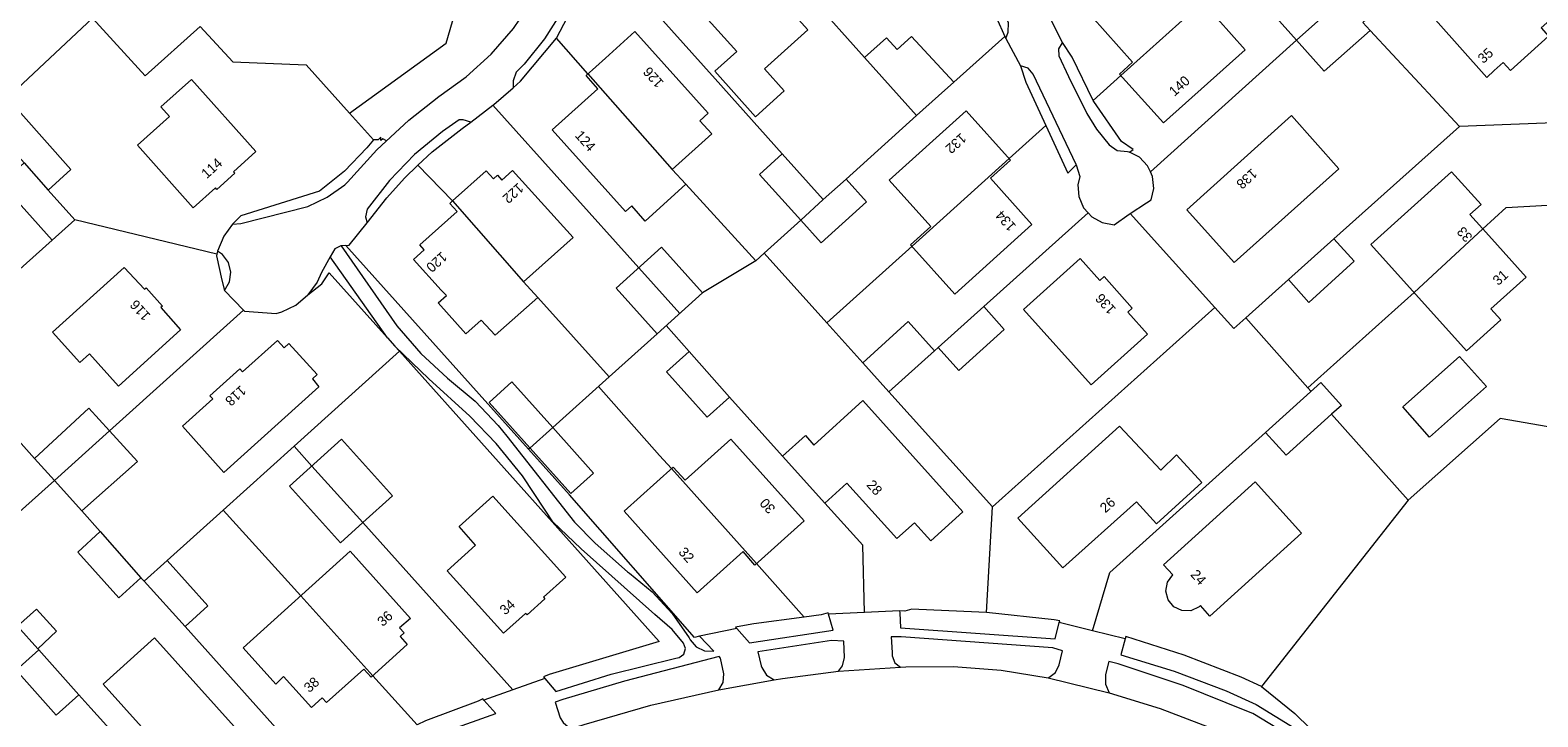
# Model space of a CAD drawing. Header units: metres. Extents: x 83575 to 86200, y 450600 to 453750.
# Tile 40 of 94: x 84867 to 85020, y 451527 to 451597. Entities that reach past the tile are written whole.
import ezdxf
from ezdxf.enums import TextEntityAlignment as Align

# ---------------------------------------------------------------- set-up
doc = ezdxf.new("R2010")
doc.units = ezdxf.units.M
for name, color, linetype, lineweight in [('gw-bs-grondwerklijn', 253, 'Continuous', 18), ('kd-bs-kadastralegrens', 253, 'Continuous', 18), ('og-bs-bebouwing', 253, 'Continuous', 18), ('og-bs-huisnummer', 253, 'Continuous', 18), ('vh-bs-randverharding', 253, 'Continuous', 18)]:
    doc.layers.add(name, color=color, linetype=linetype, lineweight=lineweight)
doc.styles.add('Styledgn001', font='dgn001.shx')

msp = doc.modelspace()

# ---------------------------------------------------------------- linework, layer by layer
at = {"layer": 'gw-bs-grondwerklijn'}
for p, q in [((84965.12, 451597.85), (84965.97, 451595.94)), ((84965.97, 451595.94), (84966.06, 451595.75)), ((84886.31, 451574.24), (84886.24, 451573.96)), ((84917.78, 451554.22), (84899.29, 451574.82)), ((84904.26, 451564.64), (84904.72, 451564.13)), ((85006.77, 451549.07), (84991.93, 451530.24))]:
    msp.add_line(p, q, dxfattribs=at)
for points in [[(84899.67, 451588.21), (84909.43, 451595.29), (84910.54, 451599.1), (84909.54, 451602.65), (84905.85, 451605.78), (84903.9, 451609.48), (84905.49, 451613.43), (84905.52, 451616.76), (84903.38, 451619.04), (84886.36, 451627.43), (84885.26, 451627.44), (84884.4, 451626.78), (84882.73, 451619.83), (84881.76, 451618.56), (84879.85, 451618.03), (84873.52, 451618.51), (84871, 451618.63), (84869.66, 451617.55), (84859.97, 451611.07), (84856.94, 451609.27), (84854.74, 451607.03), (84851.04, 451600.66)], [(84920.6, 451595.77), (84923.17, 451600.72), (84923.61, 451602)], [(84862.8, 451587.67), (84873.67, 451597.81), (84879, 451591.97), (84884.55, 451596.96), (84887.85, 451593.38), (84895.26, 451593.09), (84899.67, 451588.21)], [(84916.22, 451590.77), (84916.95, 451591.45), (84920.6, 451595.77)], [(84974.9, 451589.49), (84972.76, 451593.85), (84971.81, 451595.34)], [(84967.56, 451592.99), (84968.1, 451591.35), (84970.12, 451586.97)], [(84978.58, 451584.26), (84978.96, 451584.54), (84977.77, 451585.33), (84974.96, 451589.37), (84974.9, 451589.49)], [(84899.67, 451588.21), (84902.1, 451585.52), (84901.43, 451584.71), (84899.15, 451582.35), (84896.61, 451580.3)], [(84906.59, 451582.94), (84908.01, 451584.29), (84911.06, 451586.64), (84911.92, 451587.28)], [(84970.12, 451586.97), (84972.34, 451582.13), (84973.19, 451582.97)], [(84903.39, 451585.4), (84903.02, 451585.6), (84902.84, 451585.43), (84902.84, 451585.77), (84902.55, 451585.49), (84902.1, 451585.52)], [(84901.45, 451577.11), (84903.45, 451579.64), (84905.21, 451581.63), (84906.59, 451582.94)], [(84896.61, 451580.3), (84888.68, 451577.83), (84887.83, 451576.99)], [(84886.24, 451573.96), (84886.2, 451573.78), (84886.76, 451571.33), (84887.01, 451570.26)], [(84895.46, 451569.82), (84896.85, 451570.93), (84897.61, 451572.06), (84903.51, 451565.47)], [(84904.72, 451564.13), (84922.46, 451544.32), (84930.99, 451534.79)], [(85028.92, 451558.7), (85025.59, 451555.69), (85016.09, 451557.31), (85006.77, 451549.07)], [(84935.07, 451535.32), (84934.57, 451535.18), (84921.93, 451549.6), (84917.78, 451554.22)], [(84945.67, 451537.25), (84940.57, 451536.56), (84939.26, 451536.34), (84938.72, 451536.23), (84938.84, 451536.09)], [(84948.11, 451537.55), (84948.08, 451537.66), (84947.38, 451537.48), (84945.67, 451537.25)], [(84964.12, 451537.7), (84957.25, 451538.02), (84956.54, 451538.03), (84955.86, 451537.84), (84955.31, 451537.87)], [(84971.46, 451536.68), (84971.51, 451536.87), (84970.96, 451536.98), (84964.12, 451537.7)], [(84930.99, 451534.79), (84919.85, 451531.44), (84919.28, 451531.21), (84919.42, 451531.04)], [(84991.93, 451530.24), (84989.87, 451531.16), (84984.1, 451533.4), (84978.2, 451535.27), (84978.14, 451535.05)], [(84991.93, 451530.24), (84995.31, 451527.48), (84998.43, 451524.41), (84999.52, 451523.2)], [(84913.24, 451528.85), (84913.14, 451528.97), (84912.69, 451528.73), (84907.34, 451526.74), (84906.49, 451526.35)]]:
    msp.add_lwpolyline(points, dxfattribs=at)
at = {"layer": 'kd-bs-kadastralegrens'}
for p, q in [((84936.47, 451611.03), (84951.75, 451593.83)), ((84923.77, 451592.17), (84920.6, 451595.77)), ((84965.97, 451595.94), (84960.8, 451591.32)), ((84980.69, 451582.27), (84995.48, 451595.58)), ((84977.7, 451592), (84974.9, 451589.49)), ((84928.92, 451572.56), (84914.15, 451589)), ((84957.03, 451587.95), (84949.9, 451581.54)), ((85025.64, 451587.4), (85011.95, 451586.85)), ((84970.12, 451586.97), (84966.4, 451583.61)), ((84910.09, 451579.33), (84906.59, 451582.94)), ((84886.24, 451573.96), (84871.87, 451577.41)), ((84963.84, 451568.64), (84974.39, 451578.13)), ((84978.65, 451578.07), (84987.22, 451568.54)), ((84860.05, 451566.84), (84869.57, 451575.35)), ((84940.78, 451573.27), (84935.39, 451570.03)), ((84994.66, 451571.37), (84990.34, 451567.49)), ((84888.94, 451568.28), (84875.38, 451556.09)), ((84934.02, 451564.1), (84931.7, 451566.72)), ((84947.96, 451567), (84951.59, 451562.96)), ((84867.79, 451553.29), (84857.6, 451564.64)), ((84958.85, 451564.16), (84959.22, 451564.49)), ((84925.94, 451561.54), (84920.22, 451556.41)), ((84943.48, 451553.52), (84938.12, 451559.47)), ((84999.02, 451557.75), (85006.77, 451549.07)), ((84917.92, 451554.34), (84917.78, 451554.22)), ((84874.45, 451545.89), (84872.57, 451547.98)), ((84894.72, 451539.38), (84886.89, 451548.06)), ((84964.12, 451537.7), (84964.72, 451548.38)), ((84916.2, 451529.9), (84901.02, 451546.81)), ((84940.84, 451542.65), (84945.67, 451537.25)), ((84878.88, 451540.86), (84878.56, 451541.21)), ((84883.05, 451536.29), (84896.55, 451521.21)), ((84868.23, 451533.92), (84868.12, 451534.04)), ((84906.49, 451526.35), (84902.01, 451531.3))]:
    msp.add_line(p, q, dxfattribs=at)
for points in [[(84943.45, 451584.08), (84936.66, 451591.68), (84931.06, 451597.91), (84924.72, 451604.97)], [(85002.92, 451596.57), (85011.95, 451586.85), (84999.25, 451575.5)], [(84941.63, 451574.04), (84940.78, 451573.27), (84933.69, 451581.02)], [(85014.32, 451576.51), (85016.67, 451578.67), (85025.04, 451579.14)], [(84956.57, 451574.75), (84947.96, 451567), (84941.63, 451574.04), (84945.31, 451577.39)], [(84930.78, 451565.89), (84925.94, 451561.54), (84918.7, 451569.55)], [(84996.96, 451560.06), (84996.62, 451560.43), (85007.36, 451570.08)], [(84987.22, 451568.54), (84964.72, 451548.38), (84954.24, 451560.01)], [(84987.22, 451568.54), (84989.14, 451566.41), (84990.34, 451567.49), (84996.62, 451560.43)], [(84895.85, 451552.52), (84894.05, 451554.52), (84904.72, 451564.13)], [(84924.85, 451560.57), (84931.04, 451553.59), (84932.23, 451552.26)], [(84974.82, 451535.86), (84976.57, 451541.76), (84992.35, 451555.92)], [(84894.05, 451554.52), (84886.89, 451548.06), (84881.23, 451542.98)], [(84866.08, 451536.33), (84860.43, 451542.68), (84869.82, 451551.04)], [(84951.76, 451537.71), (84951.59, 451544.5), (84947.75, 451548.78)], [(84885.91, 451514.31), (84873.49, 451528.04), (84872.29, 451529.39)]]:
    msp.add_lwpolyline(points, dxfattribs=at)
at = {"layer": 'og-bs-bebouwing'}
for p, q in [((84977.7, 451592), (84987.31, 451600.63)), ((84995.48, 451595.58), (85000.08, 451599.72)), ((84923.77, 451592.17), (84932.32, 451582.51)), ((84866.73, 451583.19), (84869.18, 451580.42)), ((84956.57, 451574.75), (84966.4, 451583.61)), ((84910.09, 451579.33), (84917.28, 451571.13)), ((84945.31, 451577.39), (84947.59, 451579.47)), ((85007.36, 451570.08), (85014.32, 451576.51)), ((84928.93, 451572.56), (84933.07, 451567.95)), ((84869.82, 451551.04), (84875.38, 451556.09)), ((84917.92, 451554.34), (84920.22, 451556.41)), ((84895.85, 451552.52), (84901, 451546.8)), ((84932.24, 451552.27), (84940.84, 451542.65)), ((84894.72, 451539.38), (84902.01, 451531.3))]:
    msp.add_line(p, q, dxfattribs=at)
for points in [[(84932.14, 451601.89), (84937.21, 451606.43), (84946.03, 451596.62), (84941.66, 451592.7), (84943.64, 451590.46), (84940.73, 451587.84), (84936.62, 451592.45), (84938.85, 451594.45), (84932.14, 451601.89)], [(84987.31, 451600.63), (84987.46, 451600.46), (84986.12, 451599.26), (84990.29, 451594.62), (84982, 451587.22), (84977.56, 451592.16), (84978.88, 451593.37), (84974.73, 451598.01), (84982.98, 451605.42), (84987.31, 451600.63)], [(85009.53, 451597.64), (85012.3, 451600.14), (85011.56, 451600.95), (85015.44, 451604.45), (85021.38, 451597.85), (85020.24, 451596.82), (85020.98, 451595.99), (85017.13, 451592.52), (85016.39, 451593.33), (85015.47, 451592.5), (85014.74, 451591.82), (85009.53, 451597.64)], [(85004.5, 451599.45), (85002.18, 451597.37), (85002.92, 451596.57), (84998.28, 451592.45), (84995.48, 451595.58), (84993.44, 451597.85), (85000.35, 451604.06), (85004.5, 451599.45)], [(84935.12, 451587.44), (84936.32, 451586.1), (84932.32, 451582.51), (84933.69, 451581.02), (84929.59, 451577.29), (84928.21, 451578.83), (84927.57, 451578.25), (84920.16, 451586.5), (84924.8, 451590.67), (84923.59, 451592.01), (84925.55, 451593.76), (84928.54, 451596.47), (84935.96, 451588.2), (84935.12, 451587.44)], [(84956.53, 451595.96), (84960.8, 451591.32), (84959.26, 451589.96), (84957.03, 451587.95), (84951.75, 451593.83), (84953.98, 451595.83), (84955.06, 451594.64), (84956.53, 451595.96)], [(84890.17, 451584.32), (84887.93, 451582.28), (84888.07, 451582.12), (84886.25, 451580.49), (84886.11, 451580.66), (84883.84, 451578.63), (84878.21, 451584.97), (84881.45, 451587.88), (84880.58, 451588.85), (84883.66, 451591.62), (84890.17, 451584.32)], [(84866.4, 451588.21), (84871.47, 451582.51), (84869.18, 451580.42), (84871.87, 451577.41), (84869.57, 451575.35), (84864.46, 451581.1), (84866.73, 451583.19), (84864.08, 451586.14), (84866.4, 451588.21)], [(84954.25, 451581.43), (84962.05, 451588.43), (84966.54, 451583.46), (84964.5, 451581.62), (84968.69, 451576.94), (84960.92, 451569.91), (84956.43, 451574.9), (84958.48, 451576.74), (84954.25, 451581.43)], [(84999.74, 451582.57), (84989.18, 451573.09), (84984.36, 451578.44), (84994.98, 451587.97), (84999.74, 451582.57)], [(84943.45, 451584.08), (84947.59, 451579.47), (84949.9, 451581.54), (84951.98, 451579.24), (84947.38, 451575.09), (84945.31, 451577.39), (84941.15, 451582.01), (84943.45, 451584.08)], [(84922.29, 451575.64), (84917.28, 451571.13), (84918.7, 451569.55), (84914.39, 451565.75), (84912.99, 451567.27), (84911.44, 451565.89), (84908.63, 451569.01), (84909.47, 451569.77), (84908.94, 451570.3), (84906.14, 451573.41), (84907.23, 451574.39), (84906.79, 451574.88), (84910.54, 451578.27), (84909.81, 451579.08), (84910.09, 451579.33), (84913.49, 451582.37), (84914.22, 451581.56), (84914.63, 451581.92), (84915.08, 451581.43), (84916.16, 451582.41), (84922.29, 451575.64)], [(85014.92, 451575.84), (85018.71, 451571.63), (85015.14, 451568.42), (85016.15, 451567.3), (85012.66, 451564.18), (85003, 451574.93), (85011.15, 451582.27), (85014.14, 451578.95), (85013.02, 451577.95), (85014.92, 451575.84)], [(84999.25, 451575.5), (85001.3, 451573.23), (84996.73, 451569.07), (84994.66, 451571.37), (84999.25, 451575.5)], [(84931.24, 451574.65), (84935.39, 451570.03), (84930.78, 451565.89), (84926.63, 451570.5), (84931.24, 451574.65)], [(84879.09, 451570.53), (84880.73, 451568.69), (84880.57, 451568.55), (84882.57, 451566.29), (84876.28, 451560.61), (84873.36, 451563.85), (84872.39, 451562.99), (84869.62, 451566.06), (84876.87, 451572.59), (84878.92, 451570.39), (84879.09, 451570.53)], [(84973.57, 451573.49), (84975.56, 451571.29), (84976, 451571.67), (84978.86, 451568.47), (84978.42, 451568.08), (84980.39, 451565.86), (84974.7, 451560.73), (84967.86, 451568.35), (84973.57, 451573.49)], [(84963.84, 451568.64), (84965.91, 451566.33), (84961.3, 451562.18), (84959.22, 451564.49), (84963.84, 451568.64)], [(84958.85, 451564.16), (84954.24, 451560.01), (84951.59, 451562.96), (84956.18, 451567.12), (84958.85, 451564.16)], [(84892.38, 451565.2), (84893.04, 451564.46), (84893.53, 451564.9), (84896.39, 451561.79), (84895.91, 451561.34), (84896.56, 451560.54), (84886.94, 451551.87), (84882.76, 451556.54), (84885.83, 451559.3), (84885.54, 451559.62), (84888.57, 451562.35), (84888.85, 451562.03), (84892.38, 451565.2)], [(84938.12, 451559.47), (84935.85, 451557.45), (84931.72, 451562.03), (84934.02, 451564.1), (84938.12, 451559.47)], [(85014.68, 451560.56), (85008.94, 451555.45), (85006.23, 451558.49), (85011.97, 451563.61), (85014.68, 451560.56)], [(84924.34, 451551.81), (84922.06, 451549.74), (84913.78, 451558.95), (84916.09, 451561.02), (84920.22, 451556.41), (84924.34, 451551.81)], [(84999.02, 451557.75), (84994.42, 451553.62), (84992.35, 451555.92), (84997.94, 451560.95), (85000.01, 451558.64), (84999.02, 451557.75)], [(84951.58, 451559.14), (84961.71, 451547.9), (84958.46, 451544.96), (84956.81, 451546.78), (84955.02, 451545.19), (84949.98, 451550.79), (84947.75, 451548.78), (84943.48, 451553.52), (84945.8, 451555.6), (84946.65, 451554.64), (84951.58, 451559.14)], [(84875.38, 451556.09), (84878.21, 451552.99), (84872.57, 451547.98), (84869.82, 451551.04), (84867.79, 451553.29), (84873.3, 451558.36), (84875.38, 451556.09)], [(84985.89, 451550.84), (84981.3, 451546.67), (84979.29, 451548.9), (84971.83, 451542.21), (84967.28, 451547.25), (84977.57, 451556.54), (84981.76, 451552.11), (84983.34, 451553.65), (84985.89, 451550.84)], [(84898.86, 451555.23), (84904.02, 451549.51), (84901, 451546.8), (84898.74, 451544.76), (84893.59, 451550.48), (84898.86, 451555.23)], [(84938.23, 451555.23), (84945.65, 451546.98), (84940.68, 451542.51), (84939.49, 451543.88), (84934.85, 451539.71), (84927.44, 451547.95), (84932.42, 451552.42), (84933.62, 451551.09), (84938.23, 451555.23)], [(84982.96, 451541.5), (84982.02, 451542.54), (84991.29, 451550.92), (84995.98, 451545.73), (84986.71, 451537.35), (84985.77, 451538.4), (84985.61, 451538.27), (84984.78, 451537.89), (84983.87, 451537.9), (84983.05, 451538.29), (84982.48, 451538.99), (84982.26, 451539.88), (84982.43, 451540.77), (84982.96, 451541.5)], [(84910.74, 451546.39), (84914.17, 451549.48), (84921.54, 451541.28), (84919.28, 451539.26), (84919.43, 451539.1), (84917.62, 451537.46), (84917.48, 451537.62), (84915.23, 451535.61), (84909.54, 451541.93), (84912.42, 451544.52), (84910.74, 451546.39)], [(84874.45, 451545.89), (84878.56, 451541.21), (84876.32, 451539.18), (84872.18, 451543.82), (84874.45, 451545.89)], [(84905.18, 451535.64), (84904.78, 451535.27), (84905.5, 451534.46), (84901.86, 451531.16), (84901.12, 451531.97), (84897.34, 451528.6), (84896.89, 451529.09), (84895.83, 451528.1), (84892.99, 451531.22), (84892.2, 451530.47), (84888.9, 451534.13), (84899.73, 451543.9), (84905.82, 451537.11), (84904.73, 451536.14), (84905.18, 451535.64)], [(84881.23, 451542.98), (84885.34, 451538.37), (84883.05, 451536.29), (84878.88, 451540.86), (84881.23, 451542.98)], [(84867.98, 451538.05), (84870.02, 451535.82), (84868.12, 451534.04), (84866.08, 451536.33), (84867.98, 451538.05)], [(84874.73, 451530.46), (84879.94, 451535.14), (84888.3, 451525.84), (84887.25, 451524.91), (84887.36, 451524.78), (84887.74, 451523.95), (84887.73, 451523.04), (84887.34, 451522.21), (84886.64, 451521.63), (84885.76, 451521.4), (84884.86, 451521.56), (84884.11, 451522.09), (84883.09, 451521.16), (84874.73, 451530.46)], [(84868.23, 451533.92), (84872.29, 451529.39), (84870, 451527.32), (84865.93, 451531.86), (84868.23, 451533.92)]]:
    msp.add_lwpolyline(points, dxfattribs=at)
at = {"layer": 'vh-bs-randverharding'}
for p, q in [((84971.81, 451595.34), (84970.49, 451597.93)), ((84966.06, 451595.75), (84967.56, 451592.99)), ((84911.92, 451587.28), (84914.15, 451589)), ((84903.51, 451565.47), (84897.71, 451573.66)), ((84899.29, 451574.82), (84898.82, 451574.79)), ((84887.01, 451570.26), (84888.94, 451568.28)), ((84903.51, 451565.47), (84904.26, 451564.64)), ((84920.23, 451546.87), (84919.47, 451548.05)), ((84951.76, 451537.71), (84948.11, 451537.55)), ((84955.31, 451537.87), (84951.76, 451537.71)), ((84938.84, 451536.09), (84935.07, 451535.32)), ((84974.82, 451535.86), (84971.46, 451536.68)), ((84978.14, 451535.05), (84974.82, 451535.86)), ((84919.42, 451531.04), (84916.2, 451529.9)), ((84949.15, 451531.78), (84955.4, 451532.17)), ((84970.36, 451531.1), (84976.53, 451529.58)), ((84916.2, 451529.9), (84913.24, 451528.85)), ((84937.03, 451529.87), (84942.63, 451530.89)), ((84914.48, 451527.48), (84913.24, 451528.85))]:
    msp.add_line(p, q, dxfattribs=at)
for points in [[(84966.06, 451595.75), (84966.31, 451596.39), (84966.32, 451597.34), (84965.95, 451598.22), (84958, 451615.67), (84957.26, 451616.92), (84957.06, 451617.13)], [(84887.83, 451576.99), (84888.68, 451577.06), (84895.43, 451578.78), (84897.4, 451579.7), (84899.18, 451580.96), (84899.47, 451581.22), (84902.42, 451584.5), (84905.66, 451587.51), (84908.69, 451589.88), (84911.48, 451591.87), (84914.01, 451594.17), (84916.26, 451596.75), (84918.18, 451599.58), (84918.64, 451600.34), (84920.14, 451603.81), (84921.19, 451606.37), (84923.22, 451612.68), (84923.38, 451613.73), (84923.35, 451614.19)], [(84923.61, 451602), (84922.87, 451601.75), (84922.53, 451601.44), (84921.13, 451598.48), (84919.39, 451595.71), (84917.32, 451593.17), (84916.53, 451592.35), (84916.21, 451591.48), (84916.22, 451590.77)], [(84971.81, 451595.34), (84971.77, 451595.3), (84971.4, 451594.7), (84971.41, 451593.99), (84972.4, 451591.92), (84974.25, 451588.17), (84975.22, 451586.58), (84976.51, 451584.99), (84977.32, 451584.41), (84978.38, 451584.33), (84978.5, 451584.3), (84978.58, 451584.26)], [(84973.19, 451582.97), (84973.18, 451583.01), (84968.83, 451592.15), (84968.31, 451592.74), (84967.56, 451592.99)], [(84914.15, 451589), (84914.26, 451589.09), (84916.22, 451590.77)], [(84911.92, 451587.28), (84911.15, 451587.53), (84910.75, 451587.52), (84909.07, 451586.36), (84906.25, 451584.03), (84903.7, 451581.4), (84901.45, 451578.51), (84901.29, 451577.73), (84901.45, 451577.11)], [(84973.19, 451582.97), (84973.55, 451581.79), (84973.36, 451580.97), (84973.45, 451579.76), (84973.93, 451578.64), (84974.39, 451578.13)], [(84980.69, 451582.27), (84980.4, 451582.89), (84979.57, 451583.75), (84978.58, 451584.26)], [(84978.65, 451578.07), (84980.31, 451579.15), (84980.76, 451579.43), (84981.04, 451580.6), (84980.91, 451581.79), (84980.69, 451582.27)], [(84887.83, 451576.99), (84886.94, 451575.75), (84886.31, 451574.24)], [(84899.29, 451574.82), (84899.64, 451574.84), (84901.45, 451577.11)], [(84974.39, 451578.13), (84974.75, 451577.73), (84975.81, 451577.14), (84977.01, 451576.92), (84977.03, 451576.92), (84978.54, 451578), (84978.65, 451578.07)], [(84887.01, 451570.26), (84887.53, 451571.13), (84887.67, 451572.12), (84887.42, 451573.1), (84886.81, 451573.9), (84886.31, 451574.24)], [(84897.71, 451573.66), (84896.83, 451572.09), (84896.4, 451571.11), (84895.46, 451569.82)], [(84898.82, 451574.79), (84898.77, 451574.79), (84898.18, 451574.49), (84897.71, 451573.66)], [(84898.82, 451574.79), (84904.45, 451566.7), (84906.87, 451563.91), (84909.57, 451561.4), (84912.37, 451559.08), (84914.71, 451556.63), (84915.59, 451555.53)], [(84888.94, 451568.28), (84889.05, 451568.17), (84892.24, 451567.96), (84892.8, 451568.11), (84894.24, 451568.8), (84895.46, 451569.82)], [(84919.47, 451548.05), (84917.15, 451551.54), (84914.5, 451554.79), (84911.82, 451557.57), (84907.7, 451561.34), (84904.26, 451564.64)], [(84915.59, 451555.53), (84922.41, 451546.83), (84924.5, 451544.71), (84927.8, 451541.82), (84927.98, 451541.7), (84930.29, 451539.79), (84932.32, 451537.59), (84934.04, 451535.15), (84934.13, 451534.95), (84934.74, 451534.23), (84935.58, 451533.83)], [(84933.02, 451533.14), (84933.5, 451533.49), (84933.67, 451534.06), (84933.44, 451534.62), (84932.29, 451535.99), (84930.55, 451537.5), (84923.11, 451544.16), (84920.23, 451546.87)], [(84938.84, 451536.09), (84940.12, 451534.64), (84948.6, 451535.93), (84948.11, 451537.55)], [(84955.31, 451537.87), (84955.33, 451537.67), (84955.42, 451536.15), (84971.06, 451535.06), (84971.46, 451536.68)], [(84935.58, 451533.83), (84936.52, 451533.81), (84935.07, 451535.32)], [(84949.15, 451531.78), (84949.54, 451532.3), (84949.75, 451533.14), (84949.69, 451534.8), (84948.43, 451534.89), (84940.96, 451533.72), (84941.31, 451532.32), (84941.37, 451532.15), (84941.86, 451531.38), (84942.63, 451530.89)], [(84970.36, 451531.1), (84970.42, 451531.13), (84971.09, 451531.65), (84971.46, 451532.42), (84971.8, 451533.84), (84970.83, 451534.14), (84955.47, 451535.23), (84954.46, 451535.26), (84954.58, 451533.67), (84954.56, 451533.31), (84954.82, 451532.62), (84955.4, 451532.17)], [(84978.14, 451535.05), (84977.69, 451533.44), (84983.09, 451531.79)], [(84919.42, 451531.04), (84920.54, 451529.73), (84926.12, 451531.46), (84932.68, 451533.1), (84933.02, 451533.14)], [(84937.03, 451529.87), (84937.47, 451530.63), (84937.52, 451531.5), (84937.2, 451533.1), (84937.05, 451533.26), (84927.47, 451530.77), (84921.24, 451528.9), (84920.48, 451528.63), (84920.99, 451527.06), (84921.28, 451526.59), (84922.03, 451525.93)], [(85021.29, 451499.46), (85022.18, 451499.28), (85023.06, 451499.5), (85023.62, 451499.91), (85024.21, 451500.53), (85005.61, 451517.25), (85005.44, 451517.4), (85000.87, 451521.09), (84996.06, 451524.45), (84991.04, 451527.48), (84990.45, 451527.74), (84984.01, 451530.32), (84977.43, 451532.53), (84976.47, 451532.76), (84976.15, 451531.45), (84976.15, 451530.47), (84976.53, 451529.58)], [(84942.63, 451530.89), (84943.47, 451531.03), (84949.15, 451531.78)], [(84955.4, 451532.17), (84955.95, 451532.2), (84960.78, 451532.24), (84965.6, 451531.87), (84970.36, 451531.1)], [(84983.09, 451531.79), (84988.36, 451529.77), (84991.38, 451528.41), (84997.16, 451524.85), (84999.52, 451523.2)], [(84922.03, 451525.93), (84923.39, 451526.38), (84930.16, 451528.32), (84937.03, 451529.87)], [(84976.53, 451529.58), (84981.68, 451528.01), (84986.7, 451526.07), (84990.02, 451524.53), (84994.23, 451522.13), (84994.59, 451521.89)], [(84899.15, 451522.67), (84900.44, 451521.29), (84904.98, 451523.73), (84909.65, 451525.79), (84914.48, 451527.48)]]:
    msp.add_lwpolyline(points, dxfattribs=at)

# ---------------------------------------------------------------- texts
at = {"layer": 'og-bs-huisnummer', "style": 'Styledgn001'}
for s, rotation, p in [('35', 41.9555, (85014.92, 451593.66)), ('126', 131.9546, (84930.77, 451592.15)), ('140', 41.957, (84983.95, 451590.59)), ('124', 311.9581, (84923.15, 451585.07)), ('132', 221.9539, (84960.69, 451585.51)), ('114', 41.9544, (84886.05, 451582.27)), ('138', 221.9548, (84990.12, 451581.93)), ('122', 221.9562, (84915.89, 451580.47)), ('134', 131.952, (84966.42, 451577.63)), ('33', 131.9586, (85012.85, 451576.27)), ('120', 221.9562, (84908.15, 451573.51)), ('31', 41.9631, (85016.43, 451571.21)), ('116', 131.9526, (84878.85, 451568.59)), ('136', 131.9555, (84976.52, 451569.24)), ('118', 221.9527, (84887.82, 451559.99)), ('28', 311.9551, (84952.41, 451550.01)), ('30', 131.9546, (84942.32, 451548.81)), ('26', 41.9554, (84976.69, 451548.22)), ('32', 311.9546, (84933.38, 451543.21)), ('24', 311.9544, (84985.18, 451540.94)), ('34', 41.9636, (84915.96, 451537.89)), ('36', 41.9533, (84903.58, 451536.73)), ('38', 41.9533, (84896.15, 451530.04))]:
    msp.add_text(s, height=1, rotation=rotation, dxfattribs=at).set_placement(p, align=Align.CENTER)

doc.saveas('drawing.dxf')
